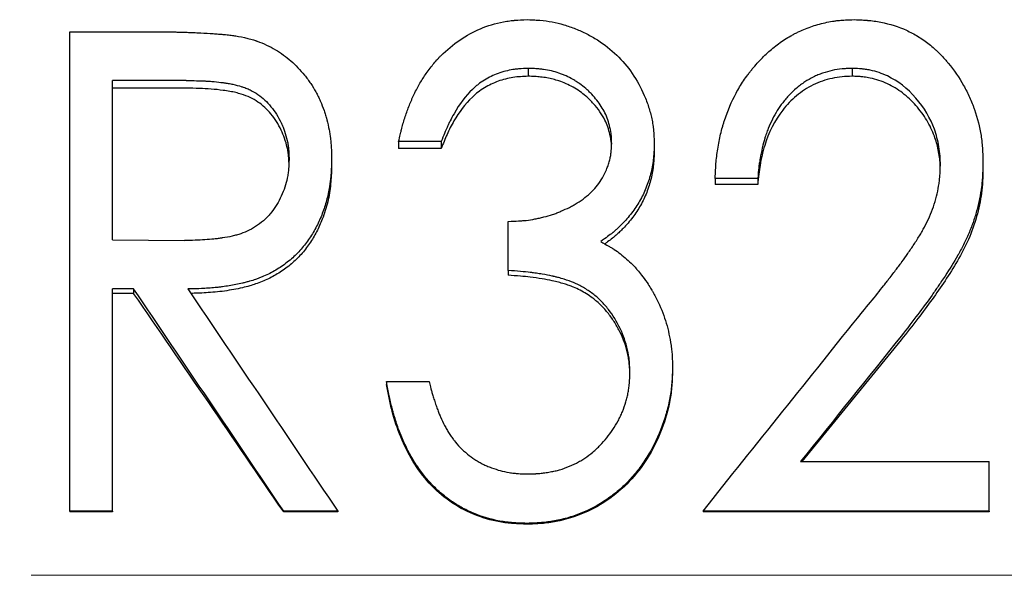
# Model space of a CAD drawing. Header units: millimetres. Extents: x 0 to 420, y 0 to 297.
# Tile 6 of 16: x 134.98 to 145.34, y 143.31 to 149.17. Entities that reach past the tile are written whole.
import ezdxf

# ---------------------------------------------------------------- set-up
doc = ezdxf.new("R2010")
doc.units = ezdxf.units.MM
doc.linetypes.add('CENTERX2', pattern=[20.32, 12.7, -2.54, 2.54, -2.54])

msp = doc.modelspace()

# ---------------------------------------------------------------- linework, layer by layer
at = {"color": 7, "linetype": 'Continuous', "lineweight": 25}
for p, q in [((135.505, 149.039), (136.382, 149.039)), ((135.505, 143.99), (135.505, 149.039)), ((140.331, 148.654), (140.331, 148.57)), ((143.742, 148.654), (143.742, 148.57)), ((136.73, 148.525), (135.954, 148.525)), ((135.954, 146.848), (135.954, 148.525)), ((136.73, 148.444), (135.954, 148.444)), ((139.415, 147.882), (138.966, 147.882)), ((138.966, 147.882), (138.966, 147.81)), ((139.415, 147.882), (139.415, 147.81)), ((141.659, 147.865), (141.659, 147.793)), ((139.415, 147.81), (138.966, 147.81)), ((138.261, 147.697), (138.261, 147.629)), ((145.12, 147.662), (145.12, 147.594)), ((142.748, 147.495), (142.3, 147.495)), ((142.3, 147.495), (142.3, 147.429)), ((142.748, 147.495), (142.748, 147.429)), ((142.748, 147.429), (142.3, 147.429)), ((140.12, 146.524), (140.12, 147.042)), ((135.954, 146.848), (136.712, 146.841)), ((140.12, 146.524), (140.12, 146.474)), ((136.176, 146.33), (135.954, 146.33)), ((135.954, 143.99), (135.954, 146.33)), ((136.176, 146.33), (136.176, 146.283)), ((136.176, 146.283), (135.954, 146.283)), ((144.259, 145.794), (143.214, 144.511)), ((141.851, 145.497), (141.851, 145.463)), ((138.838, 145.356), (138.838, 145.324)), ((138.838, 145.356), (139.287, 145.356)), ((143.199, 144.511), (145.184, 144.511)), ((145.184, 143.99), (145.184, 144.511)), ((135.954, 143.99), (135.505, 143.99)), ((135.505, 143.99), (135.505, 143.98)), ((135.954, 143.98), (135.505, 143.98)), ((135.954, 143.99), (135.954, 143.98)), ((137.756, 143.99), (137.756, 143.98)), ((138.325, 143.99), (137.756, 143.99)), ((138.325, 143.98), (137.756, 143.98)), ((138.325, 143.99), (138.325, 143.98)), ((145.184, 143.99), (142.172, 143.99)), ((142.172, 143.99), (142.172, 143.98)), ((145.184, 143.98), (142.172, 143.98)), ((145.184, 143.99), (145.184, 143.98)), ((140.317, 143.86), (140.317, 143.851))]:
    msp.add_line(p, q, dxfattribs=at)
at = {"color": 7, "linetype": 'CENTERX2', "lineweight": 18}
msp.add_line((269.716, 143.313), (35.716, 143.313), dxfattribs=at)
at = {"color": 7, "linetype": 'Continuous', "lineweight": 25}
for points, knots in [([(138.966, 147.882), (138.973, 147.909), (138.978, 147.934), (138.986, 147.965), (138.988, 147.974), (138.991, 147.987), (138.992, 147.991), (138.993, 147.997), (138.994, 147.999), (138.995, 148.003), (138.995, 148.004), (139.001, 148.027), (139.006, 148.048), (139.018, 148.089), (139.024, 148.109), (139.044, 148.171), (139.058, 148.211), (139.082, 148.271), (139.09, 148.29), (139.102, 148.319), (139.106, 148.329), (139.115, 148.348), (139.119, 148.357), (139.143, 148.408), (139.163, 148.447), (139.204, 148.52), (139.225, 148.553), (139.273, 148.623), (139.301, 148.661), (139.342, 148.711), (139.355, 148.727), (139.376, 148.75), (139.383, 148.757), (139.393, 148.768), (139.397, 148.772), (139.404, 148.779), (139.406, 148.782), (139.474, 148.849), (139.541, 148.905), (139.68, 149), (139.753, 149.04), (139.904, 149.103), (139.985, 149.127), (140.094, 149.148), (140.116, 149.151), (140.147, 149.156), (140.158, 149.157), (140.173, 149.159), (140.178, 149.159), (140.186, 149.16), (140.188, 149.16), (140.193, 149.161), (140.197, 149.161), (140.227, 149.164), (140.269, 149.165), (140.326, 149.167)], [0, 0, 0, 0, 0.03125, 0.03125, 0.046875, 0.046875, 0.054688, 0.054688, 0.058594, 0.058594, 0.0625, 0.0625, 0.09375, 0.09375, 0.125, 0.125, 0.1875, 0.1875, 0.21875, 0.21875, 0.234375, 0.234375, 0.25, 0.25, 0.3125, 0.3125, 0.375, 0.375, 0.4375, 0.4375, 0.46875, 0.46875, 0.484375, 0.484375, 0.492188, 0.492188, 0.5, 0.5, 0.625, 0.625, 0.75, 0.75, 0.875, 0.875, 0.90625, 0.90625, 0.921875, 0.921875, 0.929688, 0.929688, 0.933594, 0.933594, 0.9375, 0.9375, 1, 1, 1, 1]), ([(140.326, 149.167), (140.354, 149.166), (140.379, 149.165), (140.412, 149.163), (140.421, 149.163), (140.435, 149.162), (140.439, 149.162), (140.445, 149.161), (140.447, 149.161), (140.451, 149.161), (140.452, 149.161), (140.498, 149.157), (140.541, 149.151), (140.624, 149.135), (140.666, 149.125), (140.748, 149.101), (140.79, 149.086), (140.87, 149.054), (140.909, 149.036), (140.986, 148.997), (141.023, 148.976), (141.134, 148.906), (141.202, 148.852), (141.324, 148.735), (141.378, 148.671), (141.475, 148.529), (141.517, 148.451), (141.571, 148.328), (141.586, 148.287), (141.606, 148.225), (141.612, 148.205), (141.623, 148.164), (141.628, 148.144), (141.637, 148.101), (141.641, 148.08), (141.645, 148.048), (141.647, 148.037), (141.649, 148.021), (141.649, 148.016), (141.65, 148.008), (141.65, 148.005), (141.651, 148), (141.651, 147.996), (141.654, 147.966), (141.656, 147.922), (141.659, 147.865)], [0, 0, 0, 0, 0.03125, 0.03125, 0.046875, 0.046875, 0.054688, 0.054688, 0.058594, 0.058594, 0.0625, 0.0625, 0.125, 0.125, 0.1875, 0.1875, 0.25, 0.25, 0.3125, 0.3125, 0.375, 0.375, 0.5, 0.5, 0.625, 0.625, 0.75, 0.75, 0.8125, 0.8125, 0.84375, 0.84375, 0.875, 0.875, 0.90625, 0.90625, 0.921875, 0.921875, 0.929688, 0.929688, 0.933594, 0.933594, 0.9375, 0.9375, 1, 1, 1, 1]), ([(142.3, 147.495), (142.301, 147.529), (142.303, 147.559), (142.305, 147.598), (142.306, 147.61), (142.307, 147.626), (142.307, 147.631), (142.308, 147.639), (142.308, 147.641), (142.308, 147.645), (142.308, 147.647), (142.311, 147.675), (142.313, 147.701), (142.319, 147.752), (142.323, 147.777), (142.335, 147.858), (142.346, 147.911), (142.363, 147.986), (142.37, 148.011), (142.38, 148.047), (142.383, 148.059), (142.389, 148.077), (142.391, 148.082), (142.394, 148.094), (142.396, 148.099), (142.432, 148.209), (142.473, 148.304), (142.532, 148.414), (142.544, 148.436), (142.571, 148.48), (142.585, 148.502), (142.613, 148.545), (142.628, 148.566), (142.651, 148.597), (142.659, 148.607), (142.675, 148.627), (142.682, 148.637), (142.725, 148.689), (142.761, 148.728), (142.815, 148.783), (142.833, 148.801), (142.87, 148.834), (142.888, 148.85), (142.947, 148.899), (142.989, 148.929), (143.053, 148.971), (143.075, 148.984), (143.109, 149.003), (143.12, 149.01), (143.143, 149.022), (143.156, 149.028), (143.211, 149.056), (143.258, 149.075), (143.33, 149.1), (143.355, 149.108), (143.406, 149.123), (143.432, 149.129), (143.483, 149.141), (143.509, 149.146), (143.547, 149.152), (143.559, 149.153), (143.578, 149.156), (143.585, 149.157), (143.594, 149.158), (143.597, 149.158), (143.604, 149.159), (143.608, 149.159), (143.644, 149.162), (143.695, 149.165), (143.764, 149.167)], [0, 0, 0, 0, 0.03125, 0.03125, 0.046875, 0.046875, 0.054688, 0.054688, 0.058594, 0.058594, 0.0625, 0.0625, 0.09375, 0.09375, 0.125, 0.125, 0.1875, 0.1875, 0.21875, 0.21875, 0.234375, 0.234375, 0.242188, 0.242188, 0.25, 0.25, 0.375, 0.375, 0.40625, 0.40625, 0.4375, 0.4375, 0.46875, 0.46875, 0.484375, 0.484375, 0.5, 0.5, 0.5625, 0.5625, 0.59375, 0.59375, 0.625, 0.625, 0.6875, 0.6875, 0.71875, 0.71875, 0.734375, 0.734375, 0.75, 0.75, 0.8125, 0.8125, 0.84375, 0.84375, 0.875, 0.875, 0.90625, 0.90625, 0.921875, 0.921875, 0.929688, 0.929688, 0.933594, 0.933594, 0.9375, 0.9375, 1, 1, 1, 1]), ([(143.764, 149.167), (143.795, 149.166), (143.823, 149.165), (143.858, 149.163), (143.869, 149.163), (143.884, 149.162), (143.888, 149.162), (143.895, 149.161), (143.897, 149.161), (143.901, 149.161), (143.902, 149.16), (143.951, 149.156), (143.996, 149.15), (144.141, 149.121), (144.23, 149.093), (144.355, 149.036), (144.396, 149.014), (144.476, 148.965), (144.516, 148.937), (144.572, 148.893), (144.59, 148.878), (144.616, 148.854), (144.625, 148.847), (144.642, 148.831), (144.65, 148.823), (144.673, 148.8), (144.689, 148.783), (144.713, 148.757), (144.721, 148.748), (144.737, 148.729), (144.746, 148.719), (144.816, 148.634), (144.87, 148.556), (144.939, 148.433), (144.96, 148.392), (144.989, 148.328), (144.998, 148.307), (145.011, 148.274), (145.015, 148.263), (145.023, 148.242), (145.026, 148.231), (145.062, 148.127), (145.085, 148.036), (145.103, 147.922), (145.106, 147.899), (145.11, 147.864), (145.111, 147.852), (145.113, 147.834), (145.113, 147.828), (145.114, 147.819), (145.114, 147.816), (145.114, 147.81), (145.115, 147.806), (145.117, 147.772), (145.119, 147.725), (145.12, 147.662)], [0, 0, 0, 0, 0.03125, 0.03125, 0.046875, 0.046875, 0.054688, 0.054688, 0.058594, 0.058594, 0.0625, 0.0625, 0.125, 0.125, 0.25, 0.25, 0.3125, 0.3125, 0.375, 0.375, 0.40625, 0.40625, 0.421875, 0.421875, 0.4375, 0.4375, 0.46875, 0.46875, 0.484375, 0.484375, 0.5, 0.5, 0.625, 0.625, 0.6875, 0.6875, 0.71875, 0.71875, 0.734375, 0.734375, 0.75, 0.75, 0.875, 0.875, 0.90625, 0.90625, 0.921875, 0.921875, 0.929688, 0.929688, 0.933594, 0.933594, 0.9375, 0.9375, 1, 1, 1, 1]), ([(136.382, 149.039), (136.439, 149.038), (136.488, 149.038), (136.551, 149.038), (136.57, 149.037), (136.595, 149.037), (136.603, 149.037), (136.619, 149.037), (136.625, 149.037), (136.662, 149.036), (136.697, 149.035), (136.76, 149.033), (136.782, 149.032), (136.818, 149.031), (136.83, 149.03), (136.849, 149.029), (136.856, 149.029), (136.869, 149.028), (136.876, 149.028), (136.929, 149.026), (136.972, 149.023), (137.033, 149.019), (137.052, 149.017), (137.075, 149.015), (137.079, 149.015), (137.093, 149.014), (137.099, 149.013), (137.119, 149.011), (137.131, 149.01), (137.166, 149.007), (137.186, 149.004), (137.212, 149.001), (137.219, 149), (137.234, 148.998), (137.243, 148.997), (137.288, 148.99), (137.33, 148.981), (137.378, 148.97)], [0, 0, 0, 0, 0.125, 0.125, 0.1875, 0.1875, 0.21875, 0.21875, 0.25, 0.25, 0.375, 0.375, 0.4375, 0.4375, 0.46875, 0.46875, 0.484375, 0.484375, 0.5, 0.5, 0.625, 0.625, 0.6875, 0.6875, 0.703125, 0.703125, 0.71875, 0.71875, 0.75, 0.75, 0.8125, 0.8125, 0.84375, 0.84375, 0.875, 0.875, 1, 1, 1, 1]), ([(137.378, 148.97), (137.4, 148.964), (137.42, 148.958), (137.445, 148.951), (137.452, 148.948), (137.463, 148.945), (137.466, 148.944), (137.472, 148.942), (137.474, 148.941), (137.508, 148.929), (137.541, 148.915), (137.641, 148.869), (137.7, 148.834), (137.807, 148.755), (137.858, 148.711), (137.93, 148.635), (137.953, 148.609), (137.987, 148.567), (137.998, 148.553), (138.014, 148.531), (138.019, 148.523), (138.03, 148.508), (138.036, 148.5), (138.06, 148.465), (138.078, 148.436), (138.103, 148.39), (138.111, 148.375), (138.127, 148.343), (138.134, 148.327), (138.157, 148.276), (138.17, 148.243), (138.187, 148.193), (138.193, 148.177), (138.2, 148.153), (138.202, 148.145), (138.206, 148.133), (138.207, 148.129), (138.209, 148.121), (138.21, 148.117), (138.22, 148.076), (138.228, 148.04), (138.238, 147.989), (138.241, 147.972), (138.245, 147.947), (138.246, 147.939), (138.247, 147.927), (138.248, 147.923), (138.249, 147.915), (138.25, 147.91), (138.255, 147.859), (138.259, 147.789), (138.261, 147.697)], [0, 0, 0, 0, 0.03125, 0.03125, 0.046875, 0.046875, 0.054688, 0.054688, 0.0625, 0.0625, 0.125, 0.125, 0.25, 0.25, 0.375, 0.375, 0.4375, 0.4375, 0.46875, 0.46875, 0.484375, 0.484375, 0.5, 0.5, 0.5625, 0.5625, 0.59375, 0.59375, 0.625, 0.625, 0.6875, 0.6875, 0.71875, 0.71875, 0.734375, 0.734375, 0.742188, 0.742188, 0.75, 0.75, 0.8125, 0.8125, 0.84375, 0.84375, 0.859375, 0.859375, 0.867188, 0.867188, 0.875, 0.875, 1, 1, 1, 1]), ([(140.331, 148.654), (140.295, 148.652), (140.264, 148.651), (140.224, 148.647), (140.211, 148.646), (140.195, 148.644), (140.189, 148.644), (140.182, 148.643), (140.179, 148.642), (140.175, 148.642), (140.173, 148.641), (140.119, 148.633), (140.066, 148.619), (139.963, 148.581), (139.915, 148.558), (139.847, 148.516), (139.825, 148.501), (139.793, 148.476), (139.783, 148.468), (139.768, 148.455), (139.763, 148.45), (139.753, 148.441), (139.747, 148.436), (139.673, 148.366), (139.609, 148.28), (139.535, 148.149), (139.521, 148.124), (139.503, 148.088), (139.497, 148.076), (139.489, 148.059), (139.486, 148.053), (139.482, 148.045), (139.481, 148.042), (139.478, 148.037), (139.477, 148.034), (139.461, 147.998), (139.44, 147.948), (139.415, 147.882)], [0, 0, 0, 0, 0.0625, 0.0625, 0.09375, 0.09375, 0.109375, 0.109375, 0.117188, 0.117188, 0.125, 0.125, 0.25, 0.25, 0.375, 0.375, 0.4375, 0.4375, 0.46875, 0.46875, 0.484375, 0.484375, 0.5, 0.5, 0.75, 0.75, 0.8125, 0.8125, 0.84375, 0.84375, 0.859375, 0.859375, 0.867188, 0.867188, 0.875, 0.875, 1, 1, 1, 1]), ([(141.21, 147.867), (141.209, 147.885), (141.209, 147.901), (141.208, 147.921), (141.207, 147.928), (141.207, 147.936), (141.207, 147.939), (141.206, 147.944), (141.206, 147.946), (141.203, 147.975), (141.198, 148.002), (141.186, 148.058), (141.178, 148.086), (141.16, 148.137), (141.15, 148.163), (141.116, 148.231), (141.088, 148.275), (141.037, 148.34), (141.019, 148.361), (140.99, 148.392), (140.98, 148.402), (140.964, 148.417), (140.958, 148.422), (140.948, 148.432), (140.941, 148.438), (140.917, 148.459), (140.896, 148.475), (140.863, 148.499), (140.851, 148.507), (140.828, 148.522), (140.815, 148.53), (140.779, 148.551), (140.754, 148.563), (140.717, 148.58), (140.705, 148.585), (140.679, 148.595), (140.666, 148.6), (140.629, 148.612), (140.603, 148.62), (140.55, 148.632), (140.521, 148.638), (140.48, 148.644), (140.467, 148.645), (140.446, 148.648), (140.44, 148.648), (140.429, 148.649), (140.426, 148.65), (140.419, 148.65), (140.415, 148.65), (140.394, 148.652), (140.367, 148.653), (140.331, 148.654)], [0, 0, 0, 0, 0.03125, 0.03125, 0.046875, 0.046875, 0.054688, 0.054688, 0.0625, 0.0625, 0.125, 0.125, 0.1875, 0.1875, 0.25, 0.25, 0.375, 0.375, 0.4375, 0.4375, 0.46875, 0.46875, 0.484375, 0.484375, 0.5, 0.5, 0.5625, 0.5625, 0.59375, 0.59375, 0.625, 0.625, 0.6875, 0.6875, 0.71875, 0.71875, 0.75, 0.75, 0.8125, 0.8125, 0.875, 0.875, 0.90625, 0.90625, 0.921875, 0.921875, 0.929688, 0.929688, 0.9375, 0.9375, 1, 1, 1, 1]), ([(143.742, 148.654), (143.719, 148.653), (143.698, 148.652), (143.672, 148.651), (143.664, 148.65), (143.653, 148.65), (143.649, 148.649), (143.644, 148.649), (143.642, 148.649), (143.639, 148.648), (143.639, 148.648), (143.601, 148.645), (143.566, 148.639), (143.498, 148.624), (143.465, 148.615), (143.415, 148.597), (143.398, 148.591), (143.374, 148.581), (143.365, 148.577), (143.349, 148.57), (143.34, 148.565), (143.303, 148.547), (143.273, 148.53), (143.229, 148.501), (143.214, 148.491), (143.193, 148.474), (143.185, 148.469), (143.171, 148.457), (143.163, 148.451), (143.13, 148.422), (143.105, 148.398), (143.068, 148.36), (143.056, 148.347), (143.039, 148.326), (143.033, 148.32), (143.022, 148.306), (143.016, 148.298), (142.971, 148.239), (142.935, 148.182), (142.888, 148.088), (142.873, 148.055), (142.852, 148.003), (142.846, 147.986), (142.836, 147.959), (142.833, 147.95), (142.829, 147.936), (142.827, 147.932), (142.825, 147.925), (142.824, 147.923), (142.823, 147.918), (142.822, 147.915), (142.813, 147.885), (142.804, 147.853), (142.788, 147.781), (142.779, 147.739), (142.77, 147.684), (142.767, 147.667), (142.763, 147.642), (142.762, 147.634), (142.76, 147.619), (142.76, 147.614), (142.756, 147.579), (142.752, 147.542), (142.748, 147.495)], [0, 0, 0, 0, 0.03125, 0.03125, 0.046875, 0.046875, 0.054688, 0.054688, 0.058594, 0.058594, 0.0625, 0.0625, 0.125, 0.125, 0.1875, 0.1875, 0.21875, 0.21875, 0.234375, 0.234375, 0.25, 0.25, 0.3125, 0.3125, 0.34375, 0.34375, 0.359375, 0.359375, 0.375, 0.375, 0.4375, 0.4375, 0.46875, 0.46875, 0.484375, 0.484375, 0.5, 0.5, 0.625, 0.625, 0.6875, 0.6875, 0.71875, 0.71875, 0.734375, 0.734375, 0.742188, 0.742188, 0.746094, 0.746094, 0.75, 0.75, 0.8125, 0.8125, 0.875, 0.875, 0.90625, 0.90625, 0.921875, 0.921875, 0.9375, 0.9375, 1, 1, 1, 1]), ([(144.672, 147.636), (144.671, 147.657), (144.671, 147.676), (144.67, 147.7), (144.669, 147.707), (144.669, 147.717), (144.669, 147.72), (144.668, 147.726), (144.668, 147.728), (144.666, 147.762), (144.662, 147.794), (144.645, 147.893), (144.629, 147.955), (144.567, 148.129), (144.501, 148.239), (144.325, 148.443), (144.225, 148.52), (144.057, 148.6), (143.997, 148.62), (143.916, 148.638), (143.9, 148.64), (143.876, 148.644), (143.868, 148.645), (143.857, 148.647), (143.853, 148.647), (143.847, 148.648), (143.845, 148.648), (143.841, 148.648), (143.839, 148.649), (143.816, 148.651), (143.785, 148.652), (143.742, 148.654)], [0, 0, 0, 0, 0.03125, 0.03125, 0.046875, 0.046875, 0.054688, 0.054688, 0.0625, 0.0625, 0.125, 0.125, 0.25, 0.25, 0.5, 0.5, 0.75, 0.75, 0.875, 0.875, 0.90625, 0.90625, 0.921875, 0.921875, 0.929688, 0.929688, 0.933594, 0.933594, 0.9375, 0.9375, 1, 1, 1, 1]), ([(136.73, 148.525), (136.81, 148.525), (136.875, 148.524), (136.928, 148.521), (136.933, 148.521), (136.942, 148.52), (136.946, 148.52), (136.958, 148.519), (136.966, 148.519), (136.991, 148.517), (137.007, 148.515), (137.056, 148.511), (137.088, 148.507), (137.123, 148.503), (137.128, 148.502), (137.138, 148.5), (137.142, 148.5), (137.155, 148.498), (137.164, 148.496), (137.19, 148.492), (137.206, 148.489), (137.254, 148.479), (137.283, 148.471), (137.313, 148.462), (137.318, 148.46), (137.326, 148.457), (137.33, 148.456), (137.342, 148.452), (137.35, 148.449), (137.373, 148.44), (137.389, 148.433), (137.432, 148.412), (137.46, 148.396), (137.536, 148.342), (137.581, 148.3), (137.663, 148.2), (137.699, 148.143), (137.732, 148.075), (137.733, 148.072), (137.737, 148.065), (137.738, 148.061), (137.743, 148.051), (137.746, 148.043), (137.755, 148.022), (137.761, 148.007), (137.776, 147.96), (137.785, 147.928), (137.797, 147.876), (137.8, 147.86), (137.805, 147.828), (137.807, 147.812), (137.808, 147.794), (137.808, 147.794), (137.808, 147.791), (137.809, 147.789), (137.809, 147.785), (137.809, 147.781), (137.81, 147.771), (137.81, 147.764), (137.811, 147.739), (137.812, 147.72), (137.813, 147.698)], [0, 0, 0, 0, 0.125, 0.125, 0.132812, 0.132812, 0.140625, 0.140625, 0.15625, 0.15625, 0.1875, 0.1875, 0.25, 0.25, 0.257812, 0.257812, 0.265625, 0.265625, 0.28125, 0.28125, 0.3125, 0.3125, 0.375, 0.375, 0.382812, 0.382812, 0.390625, 0.390625, 0.40625, 0.40625, 0.4375, 0.4375, 0.5, 0.5, 0.625, 0.625, 0.75, 0.75, 0.757812, 0.757812, 0.765625, 0.765625, 0.78125, 0.78125, 0.8125, 0.8125, 0.875, 0.875, 0.90625, 0.90625, 0.9375, 0.9375, 0.941406, 0.941406, 0.945312, 0.945312, 0.953125, 0.953125, 0.96875, 0.96875, 1, 1, 1, 1]), ([(140.331, 148.57), (140.277, 148.568), (140.17, 148.564), (140.013, 148.522), (139.867, 148.453), (139.696, 148.323), (139.572, 148.147), (139.473, 147.959), (139.435, 147.86), (139.415, 147.81)], [0, 0, 0, 0, 0.125145, 0.250176, 0.375463, 0.500144, 0.74962, 0.874796, 1, 1, 1, 1]), ([(141.208, 147.837), (141.208, 147.843), (141.207, 147.865), (141.203, 147.905), (141.191, 147.966), (141.171, 148.036), (141.137, 148.117), (141.087, 148.2), (141.019, 148.285), (140.947, 148.355), (140.874, 148.413), (140.804, 148.456), (140.73, 148.493), (140.66, 148.521), (140.592, 148.54), (140.528, 148.554), (140.464, 148.563), (140.398, 148.569), (140.354, 148.57), (140.331, 148.57)], [0, 0, 0, 0, 0.01457, 0.052006, 0.095941, 0.162188, 0.22508, 0.306621, 0.392216, 0.483314, 0.545839, 0.612459, 0.677252, 0.741612, 0.791637, 0.843822, 0.896757, 0.944741, 1, 1, 1, 1]), ([(143.742, 148.57), (143.707, 148.569), (143.636, 148.567), (143.497, 148.545), (143.328, 148.488), (143.151, 148.371), (142.957, 148.168), (142.83, 147.909), (142.778, 147.673), (142.757, 147.535), (142.751, 147.466), (142.748, 147.429)], [0, 0, 0, 0, 0.062634, 0.125241, 0.250248, 0.375194, 0.500257, 0.749525, 0.876966, 0.933867, 1, 1, 1, 1]), ([(144.67, 147.608), (144.67, 147.622), (144.669, 147.659), (144.663, 147.721), (144.65, 147.795), (144.632, 147.869), (144.598, 147.975), (144.532, 148.112), (144.418, 148.266), (144.278, 148.398), (144.115, 148.499), (143.984, 148.541), (143.9, 148.557), (143.869, 148.562), (143.835, 148.566), (143.793, 148.569), (143.761, 148.57), (143.742, 148.57)], [0, 0, 0, 0, 0.027923, 0.075058, 0.128133, 0.179887, 0.230081, 0.355349, 0.486739, 0.617592, 0.74329, 0.871495, 0.893505, 0.914912, 0.935748, 0.9624, 1, 1, 1, 1]), ([(137.811, 147.667), (137.811, 147.673), (137.81, 147.693), (137.808, 147.729), (137.803, 147.774), (137.79, 147.838), (137.768, 147.916), (137.73, 148.008), (137.682, 148.094), (137.607, 148.198), (137.513, 148.286), (137.403, 148.349), (137.323, 148.379), (137.251, 148.399), (137.188, 148.412), (137.1, 148.425), (136.994, 148.436), (136.864, 148.443), (136.777, 148.444), (136.73, 148.444)], [0, 0, 0, 0, 0.012853, 0.039529, 0.071026, 0.103599, 0.169939, 0.231692, 0.299954, 0.36472, 0.487557, 0.549881, 0.615569, 0.654267, 0.696932, 0.7437, 0.828614, 0.907942, 1, 1, 1, 1]), ([(140.12, 147.042), (140.162, 147.043), (140.198, 147.044), (140.246, 147.047), (140.26, 147.048), (140.28, 147.05), (140.287, 147.05), (140.296, 147.051), (140.299, 147.052), (140.304, 147.052), (140.306, 147.052), (140.34, 147.057), (140.37, 147.061), (140.417, 147.07), (140.433, 147.073), (140.464, 147.08), (140.481, 147.084), (140.527, 147.096), (140.558, 147.105), (140.603, 147.12), (140.618, 147.125), (140.647, 147.136), (140.661, 147.142), (140.707, 147.162), (140.737, 147.175), (140.779, 147.197), (140.793, 147.204), (140.813, 147.216), (140.82, 147.219), (140.833, 147.227), (140.839, 147.231), (140.904, 147.271), (140.955, 147.311), (141.021, 147.376), (141.042, 147.399), (141.079, 147.447), (141.097, 147.474), (141.128, 147.528), (141.142, 147.557), (141.161, 147.601), (141.167, 147.616), (141.177, 147.647), (141.182, 147.664), (141.191, 147.695), (141.194, 147.711), (141.199, 147.733), (141.2, 147.741), (141.202, 147.755), (141.203, 147.76), (141.207, 147.791), (141.209, 147.824), (141.21, 147.867)], [0, 0, 0, 0, 0.0625, 0.0625, 0.09375, 0.09375, 0.109375, 0.109375, 0.117188, 0.117188, 0.125, 0.125, 0.1875, 0.1875, 0.21875, 0.21875, 0.25, 0.25, 0.3125, 0.3125, 0.34375, 0.34375, 0.375, 0.375, 0.4375, 0.4375, 0.46875, 0.46875, 0.484375, 0.484375, 0.5, 0.5, 0.625, 0.625, 0.6875, 0.6875, 0.75, 0.75, 0.8125, 0.8125, 0.84375, 0.84375, 0.875, 0.875, 0.90625, 0.90625, 0.921875, 0.921875, 0.9375, 0.9375, 1, 1, 1, 1]), ([(141.659, 147.865), (141.658, 147.83), (141.656, 147.8), (141.654, 147.762), (141.653, 147.75), (141.652, 147.734), (141.652, 147.729), (141.651, 147.722), (141.651, 147.72), (141.651, 147.715), (141.651, 147.714), (141.645, 147.66), (141.637, 147.609), (141.612, 147.508), (141.597, 147.459), (141.569, 147.387), (141.559, 147.363), (141.538, 147.317), (141.526, 147.294), (141.489, 147.228), (141.462, 147.186), (141.401, 147.103), (141.367, 147.063), (141.312, 147.006), (141.294, 146.988), (141.266, 146.962), (141.256, 146.953), (141.242, 146.941), (141.237, 146.937), (141.23, 146.93), (141.227, 146.928), (141.223, 146.924), (141.219, 146.922), (141.191, 146.899), (141.15, 146.868), (141.095, 146.828)], [0, 0, 0, 0, 0.0625, 0.0625, 0.09375, 0.09375, 0.109375, 0.109375, 0.117188, 0.117188, 0.125, 0.125, 0.25, 0.25, 0.375, 0.375, 0.4375, 0.4375, 0.5, 0.5, 0.625, 0.625, 0.75, 0.75, 0.8125, 0.8125, 0.84375, 0.84375, 0.859375, 0.859375, 0.867188, 0.867188, 0.875, 0.875, 1, 1, 1, 1]), ([(141.659, 147.793), (141.658, 147.764), (141.656, 147.713), (141.651, 147.638), (141.641, 147.567), (141.62, 147.467), (141.582, 147.346), (141.517, 147.209), (141.433, 147.081), (141.355, 146.991), (141.294, 146.931), (141.257, 146.896), (141.215, 146.861), (141.175, 146.831), (141.148, 146.811), (141.138, 146.804)], [0, 0, 0, 0, 0.076242, 0.130691, 0.195519, 0.261368, 0.392422, 0.522557, 0.651061, 0.783766, 0.82786, 0.8714, 0.914458, 0.968857, 1, 1, 1, 1]), ([(137.813, 147.698), (137.811, 147.654), (137.81, 147.62), (137.808, 147.597), (137.807, 147.594), (137.807, 147.59), (137.807, 147.588), (137.806, 147.581), (137.806, 147.577), (137.804, 147.565), (137.803, 147.556), (137.8, 147.532), (137.797, 147.515), (137.78, 147.433), (137.759, 147.37), (137.703, 147.247), (137.669, 147.19), (137.617, 147.124), (137.605, 147.11), (137.582, 147.086), (137.571, 147.074), (137.537, 147.042), (137.511, 147.021), (137.423, 146.962), (137.365, 146.932), (137.296, 146.909), (137.289, 146.907), (137.275, 146.902), (137.268, 146.9), (137.245, 146.894), (137.229, 146.89), (137.181, 146.878), (137.146, 146.872), (137.105, 146.866), (137.102, 146.865), (137.095, 146.864), (137.092, 146.864), (137.081, 146.862), (137.074, 146.861), (137.052, 146.859), (137.037, 146.857), (136.991, 146.852), (136.959, 146.85), (136.859, 146.843), (136.788, 146.841), (136.712, 146.841)], [0, 0, 0, 0, 0.0625, 0.0625, 0.066406, 0.066406, 0.070312, 0.070312, 0.078125, 0.078125, 0.09375, 0.09375, 0.125, 0.125, 0.25, 0.25, 0.375, 0.375, 0.40625, 0.40625, 0.4375, 0.4375, 0.5, 0.5, 0.625, 0.625, 0.640625, 0.640625, 0.65625, 0.65625, 0.6875, 0.6875, 0.75, 0.75, 0.757812, 0.757812, 0.765625, 0.765625, 0.78125, 0.78125, 0.8125, 0.8125, 0.875, 0.875, 1, 1, 1, 1]), ([(138.261, 147.697), (138.26, 147.665), (138.259, 147.637), (138.258, 147.6), (138.257, 147.589), (138.256, 147.574), (138.256, 147.569), (138.256, 147.562), (138.255, 147.56), (138.255, 147.557), (138.255, 147.556), (138.255, 147.553), (138.255, 147.553), (138.253, 147.526), (138.251, 147.501), (138.247, 147.465), (138.245, 147.453), (138.242, 147.429), (138.24, 147.418), (138.231, 147.357), (138.22, 147.31), (138.201, 147.239), (138.194, 147.216), (138.179, 147.17), (138.172, 147.148), (138.145, 147.078), (138.125, 147.033), (138.091, 146.968), (138.08, 146.947), (138.055, 146.905), (138.043, 146.886), (138.001, 146.823), (137.971, 146.785), (137.923, 146.73), (137.907, 146.712), (137.873, 146.679), (137.856, 146.663), (137.799, 146.614), (137.76, 146.584), (137.679, 146.531), (137.638, 146.507), (137.573, 146.476), (137.551, 146.466), (137.517, 146.452), (137.506, 146.447), (137.489, 146.441), (137.483, 146.439), (137.472, 146.435), (137.465, 146.432), (137.442, 146.424), (137.421, 146.417), (137.386, 146.407), (137.374, 146.404), (137.355, 146.399), (137.348, 146.397), (137.338, 146.395), (137.335, 146.394), (137.328, 146.392), (137.324, 146.391), (137.277, 146.38), (137.231, 146.371), (137.159, 146.359), (137.135, 146.356), (137.098, 146.351), (137.085, 146.349), (137.06, 146.346), (137.047, 146.345), (137.011, 146.341), (136.986, 146.339), (136.95, 146.337), (136.938, 146.336), (136.92, 146.335), (136.914, 146.335), (136.905, 146.334), (136.902, 146.334), (136.896, 146.334), (136.892, 146.334), (136.858, 146.332), (136.809, 146.331), (136.745, 146.33)], [0, 0, 0, 0, 0.03125, 0.03125, 0.046875, 0.046875, 0.054688, 0.054688, 0.058594, 0.058594, 0.060547, 0.060547, 0.0625, 0.0625, 0.09375, 0.09375, 0.109375, 0.109375, 0.125, 0.125, 0.1875, 0.1875, 0.21875, 0.21875, 0.25, 0.25, 0.3125, 0.3125, 0.34375, 0.34375, 0.375, 0.375, 0.4375, 0.4375, 0.46875, 0.46875, 0.5, 0.5, 0.5625, 0.5625, 0.625, 0.625, 0.65625, 0.65625, 0.671875, 0.671875, 0.679688, 0.679688, 0.6875, 0.6875, 0.71875, 0.71875, 0.734375, 0.734375, 0.742188, 0.742188, 0.746094, 0.746094, 0.75, 0.75, 0.8125, 0.8125, 0.84375, 0.84375, 0.859375, 0.859375, 0.875, 0.875, 0.90625, 0.90625, 0.921875, 0.921875, 0.929688, 0.929688, 0.933594, 0.933594, 0.9375, 0.9375, 1, 1, 1, 1]), ([(145.12, 147.662), (145.119, 147.633), (145.119, 147.608), (145.117, 147.576), (145.117, 147.566), (145.116, 147.553), (145.116, 147.549), (145.116, 147.543), (145.116, 147.541), (145.116, 147.537), (145.116, 147.536), (145.114, 147.51), (145.113, 147.488), (145.109, 147.445), (145.107, 147.425), (145.099, 147.363), (145.092, 147.321), (145.079, 147.258), (145.075, 147.237), (145.064, 147.195), (145.059, 147.173), (145.042, 147.11), (145.029, 147.069), (145.008, 147.008), (145, 146.988), (144.988, 146.958), (144.984, 146.948), (144.976, 146.928), (144.972, 146.917), (144.952, 146.872), (144.935, 146.835), (144.906, 146.777), (144.895, 146.758), (144.879, 146.728), (144.874, 146.718), (144.866, 146.703), (144.863, 146.698), (144.858, 146.691), (144.857, 146.688), (144.854, 146.683), (144.852, 146.68), (144.814, 146.614), (144.771, 146.543), (144.708, 146.447), (144.695, 146.427), (144.678, 146.402), (144.675, 146.397), (144.668, 146.387), (144.665, 146.383), (144.658, 146.372), (144.653, 146.365), (144.627, 146.328), (144.606, 146.297), (144.493, 146.138), (144.385, 145.994), (144.259, 145.833)], [0, 0, 0, 0, 0.03125, 0.03125, 0.046875, 0.046875, 0.054688, 0.054688, 0.058594, 0.058594, 0.0625, 0.0625, 0.09375, 0.09375, 0.125, 0.125, 0.1875, 0.1875, 0.21875, 0.21875, 0.25, 0.25, 0.3125, 0.3125, 0.34375, 0.34375, 0.359375, 0.359375, 0.375, 0.375, 0.4375, 0.4375, 0.46875, 0.46875, 0.484375, 0.484375, 0.492188, 0.492188, 0.496094, 0.496094, 0.5, 0.5, 0.625, 0.625, 0.65625, 0.65625, 0.664062, 0.664062, 0.671875, 0.671875, 0.6875, 0.6875, 0.75, 0.75, 1, 1, 1, 1]), ([(138.261, 147.629), (138.26, 147.593), (138.258, 147.529), (138.251, 147.433), (138.239, 147.341), (138.221, 147.247), (138.195, 147.155), (138.158, 147.049), (138.105, 146.932), (138.031, 146.807), (137.943, 146.693), (137.838, 146.591), (137.722, 146.505), (137.617, 146.446), (137.529, 146.407), (137.463, 146.382), (137.394, 146.361), (137.317, 146.341), (137.229, 146.323), (137.133, 146.307), (137.036, 146.296), (136.942, 146.289), (136.856, 146.285), (136.802, 146.284), (136.776, 146.283)], [0, 0, 0, 0, 0.046943, 0.08509, 0.126743, 0.169331, 0.211509, 0.253476, 0.317555, 0.380169, 0.44413, 0.506826, 0.570995, 0.633507, 0.665158, 0.696881, 0.725615, 0.76025, 0.800789, 0.843006, 0.886989, 0.929181, 0.966741, 1, 1, 1, 1]), ([(143.852, 146.089), (143.91, 146.159), (143.962, 146.223), (144.032, 146.31), (144.054, 146.338), (144.084, 146.377), (144.094, 146.39), (144.109, 146.408), (144.114, 146.414), (144.12, 146.423), (144.123, 146.426), (144.126, 146.431), (144.127, 146.432), (144.13, 146.435), (144.13, 146.436), (144.16, 146.475), (144.186, 146.508), (144.22, 146.553), (144.23, 146.567), (144.245, 146.587), (144.249, 146.593), (144.256, 146.602), (144.258, 146.605), (144.263, 146.611), (144.264, 146.613), (144.287, 146.644), (144.308, 146.674), (144.34, 146.72), (144.35, 146.735), (144.372, 146.767), (144.383, 146.783), (144.417, 146.834), (144.438, 146.868), (144.467, 146.916), (144.476, 146.931), (144.489, 146.954), (144.493, 146.962), (144.501, 146.977), (144.505, 146.984), (144.543, 147.056), (144.573, 147.123), (144.611, 147.233), (144.622, 147.27), (144.641, 147.342), (144.648, 147.378), (144.656, 147.43), (144.659, 147.448), (144.662, 147.476), (144.663, 147.486), (144.664, 147.5), (144.665, 147.505), (144.665, 147.512), (144.665, 147.514), (144.666, 147.519), (144.666, 147.523), (144.668, 147.549), (144.67, 147.586), (144.672, 147.636)], [0, 0, 0, 0, 0.125, 0.125, 0.1875, 0.1875, 0.21875, 0.21875, 0.234375, 0.234375, 0.242188, 0.242188, 0.246094, 0.246094, 0.25, 0.25, 0.3125, 0.3125, 0.34375, 0.34375, 0.359375, 0.359375, 0.367188, 0.367188, 0.375, 0.375, 0.4375, 0.4375, 0.46875, 0.46875, 0.5, 0.5, 0.5625, 0.5625, 0.59375, 0.59375, 0.609375, 0.609375, 0.625, 0.625, 0.75, 0.75, 0.8125, 0.8125, 0.875, 0.875, 0.90625, 0.90625, 0.921875, 0.921875, 0.929688, 0.929688, 0.933594, 0.933594, 0.9375, 0.9375, 1, 1, 1, 1]), ([(145.12, 147.594), (145.119, 147.552), (145.117, 147.467), (145.102, 147.298), (145.058, 147.09), (144.973, 146.85), (144.856, 146.626), (144.723, 146.418), (144.583, 146.216), (144.428, 146.009), (144.318, 145.869), (144.259, 145.794)], [0, 0, 0, 0, 0.062518, 0.125024, 0.249961, 0.374898, 0.499868, 0.620569, 0.73836, 0.860473, 1, 1, 1, 1]), ([(141.095, 146.828), (141.127, 146.811), (141.155, 146.795), (141.19, 146.774), (141.201, 146.768), (141.216, 146.759), (141.22, 146.756), (141.227, 146.752), (141.229, 146.751), (141.233, 146.748), (141.234, 146.747), (141.281, 146.717), (141.324, 146.683), (141.388, 146.626), (141.409, 146.607), (141.438, 146.578), (141.447, 146.568), (141.461, 146.553), (141.465, 146.548), (141.472, 146.541), (141.474, 146.538), (141.478, 146.533), (141.481, 146.53), (141.506, 146.5), (141.54, 146.456), (141.583, 146.397)], [0, 0, 0, 0, 0.125, 0.125, 0.1875, 0.1875, 0.21875, 0.21875, 0.234375, 0.234375, 0.25, 0.25, 0.5, 0.5, 0.625, 0.625, 0.6875, 0.6875, 0.71875, 0.71875, 0.734375, 0.734375, 0.75, 0.75, 1, 1, 1, 1]), ([(141.402, 145.454), (141.401, 145.48), (141.4, 145.503), (141.399, 145.533), (141.398, 145.542), (141.397, 145.554), (141.397, 145.558), (141.397, 145.564), (141.396, 145.565), (141.396, 145.569), (141.396, 145.57), (141.392, 145.611), (141.386, 145.65), (141.368, 145.728), (141.357, 145.766), (141.331, 145.84), (141.317, 145.876), (141.265, 145.985), (141.223, 146.052), (141.152, 146.144), (141.126, 146.174), (141.071, 146.229), (141.042, 146.255), (140.979, 146.303), (140.946, 146.325), (140.895, 146.355), (140.878, 146.364), (140.852, 146.377), (140.844, 146.381), (140.83, 146.387), (140.826, 146.389), (140.817, 146.393), (140.812, 146.396), (140.779, 146.409), (140.746, 146.421), (140.69, 146.438), (140.67, 146.444), (140.639, 146.452), (140.628, 146.455), (140.612, 146.459), (140.607, 146.46), (140.598, 146.462), (140.595, 146.463), (140.59, 146.464), (140.586, 146.465), (140.551, 146.473), (140.516, 146.48), (140.458, 146.489), (140.438, 146.492), (140.407, 146.497), (140.396, 146.498), (140.381, 146.5), (140.375, 146.501), (140.367, 146.502), (140.364, 146.502), (140.359, 146.503), (140.355, 146.503), (140.292, 146.511), (140.214, 146.518), (140.12, 146.524)], [0, 0, 0, 0, 0.03125, 0.03125, 0.046875, 0.046875, 0.054688, 0.054688, 0.058594, 0.058594, 0.0625, 0.0625, 0.125, 0.125, 0.1875, 0.1875, 0.25, 0.25, 0.375, 0.375, 0.4375, 0.4375, 0.5, 0.5, 0.5625, 0.5625, 0.59375, 0.59375, 0.609375, 0.609375, 0.617188, 0.617188, 0.625, 0.625, 0.6875, 0.6875, 0.71875, 0.71875, 0.734375, 0.734375, 0.742188, 0.742188, 0.746094, 0.746094, 0.75, 0.75, 0.8125, 0.8125, 0.84375, 0.84375, 0.859375, 0.859375, 0.867188, 0.867188, 0.871094, 0.871094, 0.875, 0.875, 1, 1, 1, 1]), ([(141.402, 145.437), (141.401, 145.454), (141.4, 145.487), (141.396, 145.54), (141.389, 145.595), (141.374, 145.671), (141.347, 145.765), (141.301, 145.873), (141.245, 145.975), (141.177, 146.072), (141.1, 146.159), (141.021, 146.227), (140.946, 146.278), (140.879, 146.317), (140.817, 146.346), (140.76, 146.368), (140.707, 146.385), (140.648, 146.401), (140.571, 146.42), (140.472, 146.438), (140.36, 146.454), (140.241, 146.466), (140.163, 146.471), (140.12, 146.474)], [0, 0, 0, 0, 0.027902, 0.054177, 0.085399, 0.117241, 0.180359, 0.243328, 0.307114, 0.369691, 0.433185, 0.495482, 0.537857, 0.579794, 0.621591, 0.64858, 0.678556, 0.711585, 0.747719, 0.806496, 0.873857, 0.930264, 1, 1, 1, 1]), ([(141.583, 146.397), (141.597, 146.375), (141.609, 146.355), (141.625, 146.33), (141.63, 146.322), (141.636, 146.312), (141.638, 146.308), (141.642, 146.302), (141.643, 146.3), (141.654, 146.281), (141.663, 146.264), (141.681, 146.229), (141.691, 146.209), (141.735, 146.115), (141.763, 146.042), (141.796, 145.932), (141.805, 145.894), (141.822, 145.816), (141.829, 145.777), (141.838, 145.714), (141.84, 145.694), (141.843, 145.665), (141.844, 145.655), (141.846, 145.64), (141.846, 145.636), (141.846, 145.628), (141.847, 145.626), (141.847, 145.621), (141.847, 145.618), (141.849, 145.59), (141.85, 145.551), (141.851, 145.497)], [0, 0, 0, 0, 0.0625, 0.0625, 0.09375, 0.09375, 0.109375, 0.109375, 0.125, 0.125, 0.1875, 0.1875, 0.25, 0.25, 0.5, 0.5, 0.625, 0.625, 0.75, 0.75, 0.8125, 0.8125, 0.84375, 0.84375, 0.859375, 0.859375, 0.867188, 0.867188, 0.875, 0.875, 1, 1, 1, 1]), ([(141.851, 145.497), (141.85, 145.463), (141.848, 145.432), (141.846, 145.393), (141.846, 145.381), (141.845, 145.364), (141.844, 145.359), (141.844, 145.352), (141.844, 145.349), (141.844, 145.346), (141.843, 145.345), (141.843, 145.343), (141.843, 145.342), (141.839, 145.287), (141.832, 145.234), (141.815, 145.135), (141.803, 145.084), (141.775, 144.984), (141.759, 144.934), (141.7, 144.778), (141.654, 144.681), (141.575, 144.547), (141.547, 144.504), (141.502, 144.442), (141.487, 144.422), (141.455, 144.383), (141.44, 144.365), (141.387, 144.306), (141.351, 144.269), (141.293, 144.216), (141.273, 144.2), (141.233, 144.167), (141.213, 144.151), (141.104, 144.073), (141.014, 144.021), (140.875, 143.961), (140.827, 143.943), (140.753, 143.92), (140.728, 143.913), (140.677, 143.9), (140.65, 143.894), (140.6, 143.884), (140.575, 143.88), (140.536, 143.874), (140.523, 143.873), (140.504, 143.87), (140.498, 143.87), (140.488, 143.869), (140.485, 143.869), (140.478, 143.868), (140.474, 143.868), (140.437, 143.865), (140.386, 143.862), (140.317, 143.86)], [0, 0, 0, 0, 0.03125, 0.03125, 0.046875, 0.046875, 0.054688, 0.054688, 0.058594, 0.058594, 0.060547, 0.060547, 0.0625, 0.0625, 0.125, 0.125, 0.1875, 0.1875, 0.25, 0.25, 0.375, 0.375, 0.4375, 0.4375, 0.46875, 0.46875, 0.5, 0.5, 0.5625, 0.5625, 0.59375, 0.59375, 0.625, 0.625, 0.75, 0.75, 0.8125, 0.8125, 0.84375, 0.84375, 0.875, 0.875, 0.90625, 0.90625, 0.921875, 0.921875, 0.929688, 0.929688, 0.933594, 0.933594, 0.9375, 0.9375, 1, 1, 1, 1]), ([(141.851, 145.463), (141.849, 145.412), (141.845, 145.309), (141.82, 145.103), (141.719, 144.756), (141.507, 144.39), (141.197, 144.114), (140.926, 143.96), (140.677, 143.884), (140.472, 143.856), (140.368, 143.853), (140.317, 143.851)], [0, 0, 0, 0, 0.0626442, 0.1252654, 0.250378, 0.4995521, 0.6246022, 0.7496604, 0.8747472, 0.9373577, 1, 1, 1, 1]), ([(140.325, 144.381), (140.348, 144.381), (140.368, 144.382), (140.395, 144.383), (140.403, 144.383), (140.414, 144.384), (140.417, 144.384), (140.422, 144.384), (140.424, 144.384), (140.427, 144.384), (140.428, 144.385), (140.446, 144.386), (140.463, 144.387), (140.498, 144.392), (140.515, 144.394), (140.554, 144.401), (140.572, 144.404), (140.607, 144.411), (140.622, 144.414), (140.67, 144.427), (140.703, 144.437), (140.774, 144.465), (140.807, 144.48), (140.854, 144.504), (140.869, 144.512), (140.899, 144.529), (140.912, 144.537), (140.956, 144.567), (140.984, 144.588), (141.024, 144.622), (141.038, 144.633), (141.064, 144.658), (141.077, 144.671), (141.113, 144.708), (141.136, 144.734), (141.18, 144.789), (141.202, 144.819), (141.242, 144.879), (141.261, 144.909), (141.286, 144.956), (141.294, 144.972), (141.305, 144.996), (141.309, 145.004), (141.316, 145.02), (141.319, 145.028), (141.337, 145.072), (141.349, 145.106), (141.364, 145.158), (141.369, 145.174), (141.377, 145.208), (141.38, 145.224), (141.387, 145.258), (141.389, 145.276), (141.393, 145.302), (141.394, 145.311), (141.395, 145.325), (141.396, 145.329), (141.396, 145.336), (141.396, 145.338), (141.397, 145.342), (141.397, 145.345), (141.399, 145.371), (141.401, 145.406), (141.402, 145.454)], [0, 0, 0, 0, 0.03125, 0.03125, 0.046875, 0.046875, 0.054688, 0.054688, 0.058594, 0.058594, 0.0625, 0.0625, 0.09375, 0.09375, 0.125, 0.125, 0.15625, 0.15625, 0.1875, 0.1875, 0.25, 0.25, 0.3125, 0.3125, 0.34375, 0.34375, 0.375, 0.375, 0.4375, 0.4375, 0.46875, 0.46875, 0.5, 0.5, 0.5625, 0.5625, 0.625, 0.625, 0.6875, 0.6875, 0.71875, 0.71875, 0.734375, 0.734375, 0.75, 0.75, 0.8125, 0.8125, 0.84375, 0.84375, 0.875, 0.875, 0.90625, 0.90625, 0.921875, 0.921875, 0.929688, 0.929688, 0.933594, 0.933594, 0.9375, 0.9375, 1, 1, 1, 1]), ([(140.317, 143.86), (140.285, 143.861), (140.257, 143.862), (140.221, 143.863), (140.21, 143.864), (140.195, 143.865), (140.19, 143.865), (140.183, 143.865), (140.181, 143.866), (140.177, 143.866), (140.176, 143.866), (140.124, 143.87), (140.078, 143.876), (139.936, 143.902), (139.845, 143.929), (139.71, 143.986), (139.667, 144.007), (139.583, 144.053), (139.544, 144.078), (139.467, 144.133), (139.43, 144.163), (139.376, 144.212), (139.358, 144.228), (139.331, 144.255), (139.323, 144.263), (139.31, 144.277), (139.306, 144.282), (139.297, 144.291), (139.292, 144.296), (139.258, 144.334), (139.228, 144.371), (139.185, 144.429), (139.171, 144.449), (139.15, 144.48), (139.144, 144.491), (139.13, 144.512), (139.123, 144.524), (139.093, 144.574), (139.07, 144.616), (139.038, 144.682), (139.027, 144.704), (139.012, 144.737), (139.007, 144.749), (138.998, 144.771), (138.993, 144.784), (138.971, 144.838), (138.955, 144.883), (138.932, 144.952), (138.925, 144.975), (138.914, 145.011), (138.911, 145.023), (138.904, 145.047), (138.901, 145.06), (138.892, 145.094), (138.886, 145.118), (138.878, 145.153), (138.875, 145.165), (138.871, 145.183), (138.87, 145.189), (138.868, 145.198), (138.867, 145.201), (138.866, 145.207), (138.865, 145.211), (138.858, 145.245), (138.85, 145.293), (138.838, 145.356)], [0, 0, 0, 0, 0.03125, 0.03125, 0.046875, 0.046875, 0.054688, 0.054688, 0.058594, 0.058594, 0.0625, 0.0625, 0.125, 0.125, 0.25, 0.25, 0.3125, 0.3125, 0.375, 0.375, 0.4375, 0.4375, 0.46875, 0.46875, 0.484375, 0.484375, 0.492188, 0.492188, 0.5, 0.5, 0.5625, 0.5625, 0.59375, 0.59375, 0.609375, 0.609375, 0.625, 0.625, 0.6875, 0.6875, 0.71875, 0.71875, 0.734375, 0.734375, 0.75, 0.75, 0.8125, 0.8125, 0.84375, 0.84375, 0.859375, 0.859375, 0.875, 0.875, 0.90625, 0.90625, 0.921875, 0.921875, 0.929688, 0.929688, 0.933594, 0.933594, 0.9375, 0.9375, 1, 1, 1, 1]), ([(140.317, 143.851), (140.269, 143.853), (140.173, 143.855), (139.983, 143.879), (139.752, 143.947), (139.498, 144.085), (139.282, 144.277), (139.11, 144.511), (138.982, 144.769), (138.907, 144.997), (138.864, 145.183), (138.847, 145.277), (138.838, 145.324)], [0, 0, 0, 0, 0.062566, 0.125109, 0.250041, 0.37383, 0.499848, 0.624789, 0.749801, 0.874865, 0.937429, 1, 1, 1, 1]), ([(139.287, 145.356), (139.297, 145.314), (139.306, 145.281), (139.314, 145.251), (139.315, 145.246), (139.319, 145.232), (139.321, 145.225), (139.328, 145.202), (139.333, 145.187), (139.344, 145.153), (139.35, 145.135), (139.362, 145.099), (139.368, 145.082), (139.379, 145.051), (139.385, 145.036), (139.393, 145.015), (139.396, 145.008), (139.4, 144.998), (139.402, 144.995), (139.404, 144.989), (139.405, 144.987), (139.421, 144.951), (139.436, 144.92), (139.458, 144.877), (139.466, 144.862), (139.478, 144.842), (139.482, 144.835), (139.49, 144.822), (139.493, 144.816), (139.507, 144.794), (139.516, 144.78), (139.53, 144.76), (139.535, 144.754), (139.542, 144.744), (139.544, 144.741), (139.549, 144.735), (139.552, 144.731), (139.568, 144.711), (139.589, 144.686), (139.618, 144.655)], [0, 0, 0, 0, 0.125, 0.125, 0.15625, 0.15625, 0.1875, 0.1875, 0.25, 0.25, 0.3125, 0.3125, 0.375, 0.375, 0.4375, 0.4375, 0.46875, 0.46875, 0.484375, 0.484375, 0.5, 0.5, 0.625, 0.625, 0.6875, 0.6875, 0.71875, 0.71875, 0.75, 0.75, 0.8125, 0.8125, 0.84375, 0.84375, 0.859375, 0.859375, 0.875, 0.875, 1, 1, 1, 1]), ([(139.618, 144.655), (139.634, 144.64), (139.648, 144.628), (139.667, 144.612), (139.672, 144.607), (139.68, 144.6), (139.683, 144.598), (139.686, 144.595), (139.687, 144.594), (139.689, 144.592), (139.69, 144.592), (139.715, 144.571), (139.741, 144.552), (139.785, 144.523), (139.799, 144.514), (139.827, 144.498), (139.842, 144.49), (139.867, 144.478), (139.881, 144.472), (139.911, 144.459), (139.927, 144.452), (139.977, 144.434), (140.008, 144.424), (140.065, 144.408), (140.097, 144.402), (140.148, 144.393), (140.165, 144.391), (140.189, 144.388), (140.197, 144.387), (140.208, 144.386), (140.212, 144.385), (140.22, 144.385), (140.225, 144.384), (140.249, 144.383), (140.281, 144.381), (140.325, 144.381)], [0, 0, 0, 0, 0.0625, 0.0625, 0.09375, 0.09375, 0.109375, 0.109375, 0.117188, 0.117188, 0.125, 0.125, 0.25, 0.25, 0.3125, 0.3125, 0.375, 0.375, 0.4375, 0.4375, 0.5, 0.5, 0.625, 0.625, 0.75, 0.75, 0.8125, 0.8125, 0.84375, 0.84375, 0.859375, 0.859375, 0.875, 0.875, 1, 1, 1, 1])]:
    msp.add_open_spline(points, degree=3, knots=knots, dxfattribs=at)
for points in [[(137.756, 143.99), (137.23, 144.771), (136.703, 145.552), (136.176, 146.33)], [(136.745, 146.33), (137.272, 145.552), (137.799, 144.771), (138.325, 143.99)], [(137.756, 143.98), (137.23, 144.749), (136.703, 145.517), (136.176, 146.283)], [(142.172, 143.99), (142.732, 144.691), (143.292, 145.391), (143.852, 146.089)], [(144.259, 145.833), (143.906, 145.393), (143.552, 144.952), (143.199, 144.511)]]:
    msp.add_open_spline(points, degree=3, dxfattribs=at)

doc.saveas('drawing.dxf')
